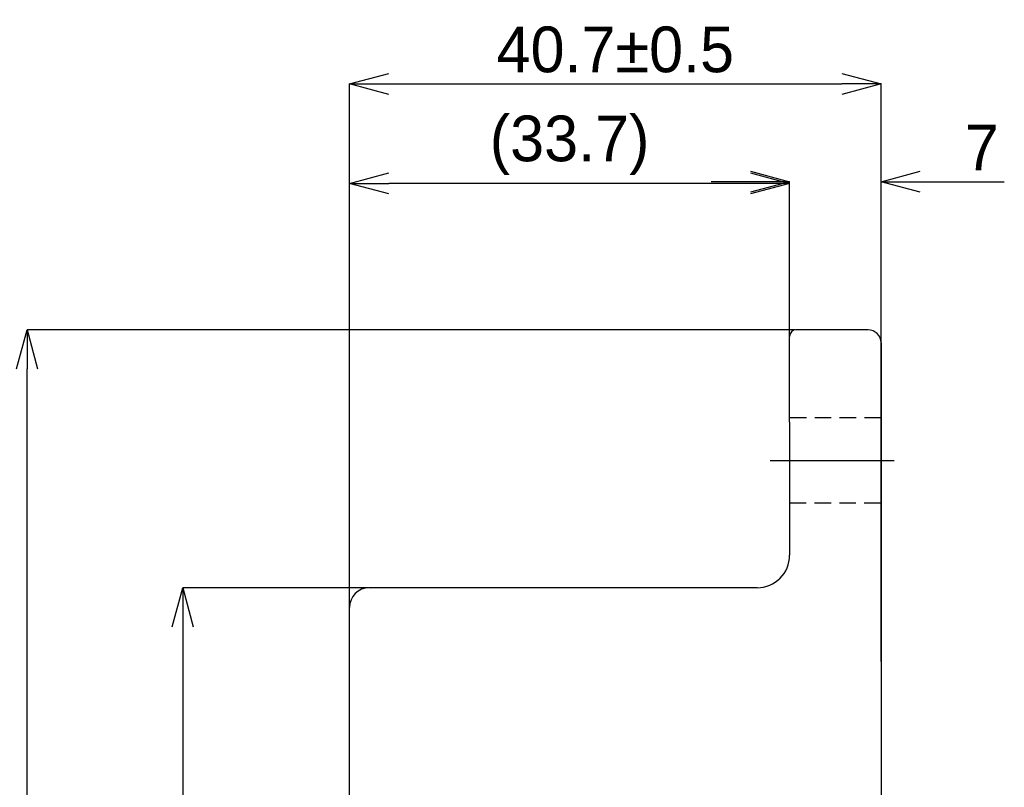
# Model space of a CAD drawing. Extents: x 1 to 326, y -44 to 264.
# Tile 11 of 12: x 164 to 239, y 205 to 264. Entities that reach past the tile are written whole.
import ezdxf

# ---------------------------------------------------------------- set-up
doc = ezdxf.new("R2010")
doc.units = 0
doc.header["$PDSIZE"] = -1
for name, pattern in [('SLD-1点鎖線_中心線_', [34.29, 30.48, -1.27, 1.27, -1.27]), ('SLD-実線', [0]), ('SLD-破線', [1.905, 1.27, -0.635])]:
    doc.linetypes.add(name, pattern=pattern)
doc.layers.get('0').update_dxf_attribs({"linetype": 'CONTINUOUS'})
doc.layers.get('Defpoints').update_dxf_attribs({"linetype": 'CONTINUOUS'})
doc.layers.add('SLD-0', color=7, linetype='SLD-実線')
doc.styles.add('SLDTEXTSTYLE1', font='txt')
doc.dimstyles.new('SLDDIMSTYLE5', dxfattribs={"dimtxt": 3.5, "dimasz": 3, "dimexe": 0, "dimexo": 0.0625, "dimgap": 0.875, "dimtad": 3, "dimrnd": 1e-09, "dimzin": 12, "dimdsep": 46, "dimtxsty": 'SLDTEXTSTYLE1', "dimblk1": 'OPEN30', "dimblk2": 'OPEN30', "dimsah": 1, "dimcen": 0.09, "dimadec": 0, "dimazin": 0, "dimtfac": 1, "dimtofl": 0, "dimtmove": 0, "dimatfit": 3, "dimldrblk": 'OPEN30', "dimfxl": 1, "dimtolj": 1, "dimtzin": 12, "dimarcsym": 0})
doc.dimstyles.new('SLDDIMSTYLE6', dxfattribs={"dimtxt": 3.5, "dimasz": 3, "dimexe": 0, "dimexo": 0.0625, "dimgap": 0.875, "dimtad": 3, "dimdec": 1, "dimrnd": 1e-09, "dimzin": 12, "dimdsep": 46, "dimtxsty": 'SLDTEXTSTYLE1', "dimblk1": 'OPEN30', "dimblk2": 'OPEN30', "dimsah": 1, "dimcen": 0.09, "dimadec": 0, "dimazin": 0, "dimtfac": 1, "dimtofl": 0, "dimtmove": 0, "dimatfit": 3, "dimldrblk": 'OPEN30', "dimfxl": 1, "dimtolj": 1, "dimtzin": 12, "dimarcsym": 0})
doc.dimstyles.new('SLDDIMSTYLE7', dxfattribs={"dimtxt": 3.5, "dimasz": 3, "dimexe": 0, "dimexo": 0.0625, "dimgap": 0.875, "dimtad": 3, "dimdec": 1, "dimrnd": 1e-09, "dimzin": 12, "dimdsep": 46, "dimtxsty": 'SLDTEXTSTYLE1', "dimblk1": 'OPEN30', "dimblk2": 'OPEN30', "dimsah": 1, "dimcen": 0.09, "dimadec": 0, "dimazin": 0, "dimtol": 1, "dimtp": 1, "dimtm": 1, "dimtfac": 1, "dimtdec": 0, "dimtofl": 0, "dimtmove": 0, "dimatfit": 3, "dimldrblk": 'OPEN30', "dimfxl": 1, "dimtolj": 1, "dimarcsym": 0})
doc.dimstyles.new('SLDDIMSTYLE8', dxfattribs={"dimtxt": 3.5, "dimasz": 3, "dimexe": 0, "dimexo": 0.0625, "dimgap": 0.875, "dimtad": 3, "dimdec": 1, "dimrnd": 1e-09, "dimzin": 12, "dimdsep": 46, "dimtxsty": 'SLDTEXTSTYLE1', "dimblk1": 'OPEN30', "dimblk2": 'OPEN30', "dimsah": 1, "dimcen": 0.09, "dimadec": 0, "dimazin": 0, "dimtol": 1, "dimtp": 0.5, "dimtm": 0.5, "dimtfac": 1, "dimtdec": 1, "dimtofl": 0, "dimtmove": 0, "dimatfit": 3, "dimldrblk": 'OPEN30', "dimfxl": 1, "dimtolj": 1, "dimarcsym": 0})

# ---------------------------------------------------------------- blocks, each defined once
blk = doc.blocks.new('_OPEN30')
at = {"color": 0, "linetype": 'ByBlock'}
for p, q in [((-1, 0.267949), (0, 0)), ((0, 0), (-1, -0.267949)), ((0, 0), (-1, 0))]:
    blk.add_line(p, q, dxfattribs=at)
blk = doc.blocks.new('_D_5')
at = {"layer": 'Defpoints', "color": 0}
for p in [(230, 251.33), (223, 232.936), (230, 232.781)]:
    blk.add_point(p, dxfattribs=at)
at = {"layer": 'SLD-0', "color": 0, "lineweight": -2}
for p, q in [((220, 251.33), (217, 251.33)), ((223, 232.998), (223, 251.33)), ((230, 232.844), (230, 251.33)), ((233, 251.33), (239.438, 251.33))]:
    blk.add_line(p, q, dxfattribs=at)
at = {"layer": 'SLD-0', "color": 0, "lineweight": -2, "xscale": 3, "yscale": 3, "zscale": 3}
blk.add_blockref('_OPEN30', (223, 251.33), dxfattribs=at)
at = {"layer": 'SLD-0', "color": 0, "lineweight": -2, "xscale": 3, "yscale": 3, "zscale": 3, "rotation": 180}
blk.add_blockref('_OPEN30', (230, 251.33), dxfattribs=at)
at = {"layer": 'SLD-0', "color": 0, "insert": (237.719, 253.955), "char_height": 3.5, "attachment_point": 5, "style": 'SLDTEXTSTYLE1'}
blk.add_mtext('\\A1;7', dxfattribs=at)
blk = doc.blocks.new('_D_6')
at = {"layer": 'Defpoints', "color": 0}
for p in [(189.3, 251.209), (223, 232.936), (189.3, 218.75)]:
    blk.add_point(p, dxfattribs=at)
at = {"layer": 'SLD-0', "color": 0, "lineweight": -2}
for p, q in [((189.3, 218.812), (189.3, 251.209)), ((220, 251.209), (192.3, 251.209)), ((223, 232.998), (223, 251.209))]:
    blk.add_line(p, q, dxfattribs=at)
at = {"layer": 'SLD-0', "color": 0, "lineweight": -2, "xscale": 3, "yscale": 3, "zscale": 3, "rotation": 180}
blk.add_blockref('_OPEN30', (189.3, 251.209), dxfattribs=at)
at = {"layer": 'SLD-0', "color": 0, "lineweight": -2, "xscale": 3, "yscale": 3, "zscale": 3}
blk.add_blockref('_OPEN30', (223, 251.209), dxfattribs=at)
at = {"layer": 'SLD-0', "color": 0, "insert": (206.15, 254.127), "char_height": 3.5, "attachment_point": 5, "style": 'SLDTEXTSTYLE1'}
blk.add_mtext('\\A1;(33.7)', dxfattribs=at)
blk = doc.blocks.new('_D_7')
at = {"layer": 'Defpoints', "color": 0}
for p in [(164.603, 240), (223.5, 240), (223.5, 140)]:
    blk.add_point(p, dxfattribs=at)
at = {"layer": 'SLD-0', "color": 0, "lineweight": -2}
for p, q in [((223.438, 240), (164.603, 240)), ((164.603, 143), (164.603, 237)), ((223.438, 140), (164.603, 140))]:
    blk.add_line(p, q, dxfattribs=at)
at = {"layer": 'SLD-0', "color": 0, "lineweight": -2, "xscale": 3, "yscale": 3, "zscale": 3}
for p, rotation in [((164.603, 240), 90), ((164.603, 140), 270)]:
    blk.add_blockref('_OPEN30', p, dxfattribs=dict(at, rotation=rotation))
at = {"layer": 'SLD-0', "color": 0, "insert": (161.685, 190), "char_height": 3.5, "attachment_point": 5, "rotation": 90, "style": 'SLDTEXTSTYLE1'}
blk.add_mtext('\\A1;(100)', dxfattribs=at)
blk = doc.blocks.new('_D_8')
at = {"layer": 'Defpoints', "color": 0}
for p in [(190.8, 220.25), (176.53, 159.75), (190.8, 159.75)]:
    blk.add_point(p, dxfattribs=at)
at = {"layer": 'SLD-0', "color": 0, "lineweight": -2}
for p, q in [((190.738, 220.25), (176.53, 220.25)), ((176.53, 217.25), (176.53, 162.75)), ((190.738, 159.75), (176.53, 159.75))]:
    blk.add_line(p, q, dxfattribs=at)
at = {"layer": 'SLD-0', "color": 0, "lineweight": -2, "xscale": 3, "yscale": 3, "zscale": 3}
for p, rotation in [((176.53, 220.25), 90), ((176.53, 159.75), 270)]:
    blk.add_blockref('_OPEN30', p, dxfattribs=dict(at, rotation=rotation))
at = {"layer": 'SLD-0', "color": 0, "insert": (173.905, 190), "char_height": 3.5, "attachment_point": 5, "rotation": 90, "style": 'SLDTEXTSTYLE1'}
blk.add_mtext('\\A1;%%c60.5±1', dxfattribs=at)
blk = doc.blocks.new('_D_9')
at = {"layer": 'Defpoints', "color": 0}
for p in [(230, 258.822), (189.3, 215.5), (230, 214.545)]:
    blk.add_point(p, dxfattribs=at)
at = {"layer": 'SLD-0', "color": 0, "lineweight": -2}
for p, q in [((189.3, 215.562), (189.3, 258.822)), ((192.3, 258.822), (227, 258.822)), ((230, 214.607), (230, 258.822))]:
    blk.add_line(p, q, dxfattribs=at)
at = {"layer": 'SLD-0', "color": 0, "lineweight": -2, "xscale": 3, "yscale": 3, "zscale": 3, "rotation": 180}
blk.add_blockref('_OPEN30', (189.3, 258.822), dxfattribs=at)
at = {"layer": 'SLD-0', "color": 0, "lineweight": -2, "xscale": 3, "yscale": 3, "zscale": 3}
blk.add_blockref('_OPEN30', (230, 258.822), dxfattribs=at)
at = {"layer": 'SLD-0', "color": 0, "insert": (209.65, 261.447), "char_height": 3.5, "attachment_point": 5, "style": 'SLDTEXTSTYLE1'}
blk.add_mtext('\\A1;40.7±0.5', dxfattribs=at)

msp = doc.modelspace()

# ---------------------------------------------------------------- linework, layer by layer
at = {"color": 7, "linetype": 'SLD-実線'}
for p, q in [((229, 240), (223.5, 240)), ((223, 232.93566), (223, 239.5)), ((230, 239), (230, 232.78115)), ((230, 232.78115), (230, 214.54459)), ((220.5, 220.25), (190.8, 220.25)), ((189.3, 201.56931), (189.3, 218.75)), ((230, 214.54459), (230, 202.08241))]:
    msp.add_line(p, q, dxfattribs=at)
for centre, radius, start, end in [((223.5, 239.5), 0.5, 90, 180), ((229, 239), 1, 0, 90), ((220.5, 222.75), 2.5, 270, 0), ((190.8, 218.75), 1.5, 90, 180)]:
    msp.add_arc(centre, radius, start, end, dxfattribs=at)
at = {"layer": 'SLD-0', "color": 7, "linetype": 'SLD-破線'}
for p, q in [((230, 233.25), (223, 233.25)), ((223, 226.75), (230, 226.75))]:
    msp.add_line(p, q, dxfattribs=at)
at = {"layer": 'SLD-0', "color": 7}
msp.add_line((223, 232.93566), (223, 222.75), dxfattribs=at)
at = {"layer": 'SLD-0', "color": 7, "linetype": 'SLD-1点鎖線_中心線_'}
msp.add_line((221.5, 230), (231, 230), dxfattribs=at)

# ---------------------------------------------------------------- dimensions: what is measured, and where the dimension line sits
at = {"layer": 'SLD-0', "color": 7}
for base, p1, p2, dimstyle, picture, middle in [((230, 258.82214), (189.3, 215.5), (230, 214.54459), 'SLDDIMSTYLE8', '_D_9', (209.65, 258.82214)), ((230, 251.33035), (223, 232.93566), (230, 232.78115), 'SLDDIMSTYLE5', '_D_5', (237.71891, 251.33035))]:
    dim = msp.add_linear_dim(base=base, p1=p1, p2=p2, dimstyle=dimstyle, dxfattribs=at)
    dim.commit()
    dim.dimension.update_dxf_attribs({"geometry": picture, "text_midpoint": middle, "dimtype": 160})
dim = msp.add_linear_dim(base=(189.3, 251.20889), p1=(223, 232.93566), p2=(189.3, 218.75), text='(<>)', dimstyle='SLDDIMSTYLE6', dxfattribs=at)
dim.commit()
dim.dimension.update_dxf_attribs({"geometry": '_D_6', "text_midpoint": (206.15, 251.20889), "dimtype": 160})
for base, p1, p2, text, dimstyle, picture, middle in [((164.60269, 240), (223.5, 140), (223.5, 240), '(<>)', 'SLDDIMSTYLE5', '_D_7', (164.60269, 190)), ((176.53048, 159.75), (190.8, 220.25), (190.8, 159.75), '%%c<>', 'SLDDIMSTYLE7', '_D_8', (176.53048, 190))]:
    dim = msp.add_linear_dim(base=base, p1=p1, p2=p2, angle=90, text=text, dimstyle=dimstyle, dxfattribs=at)
    dim.commit()
    dim.dimension.update_dxf_attribs({"geometry": picture, "text_midpoint": middle, "dimtype": 160})

doc.saveas('drawing.dxf')
